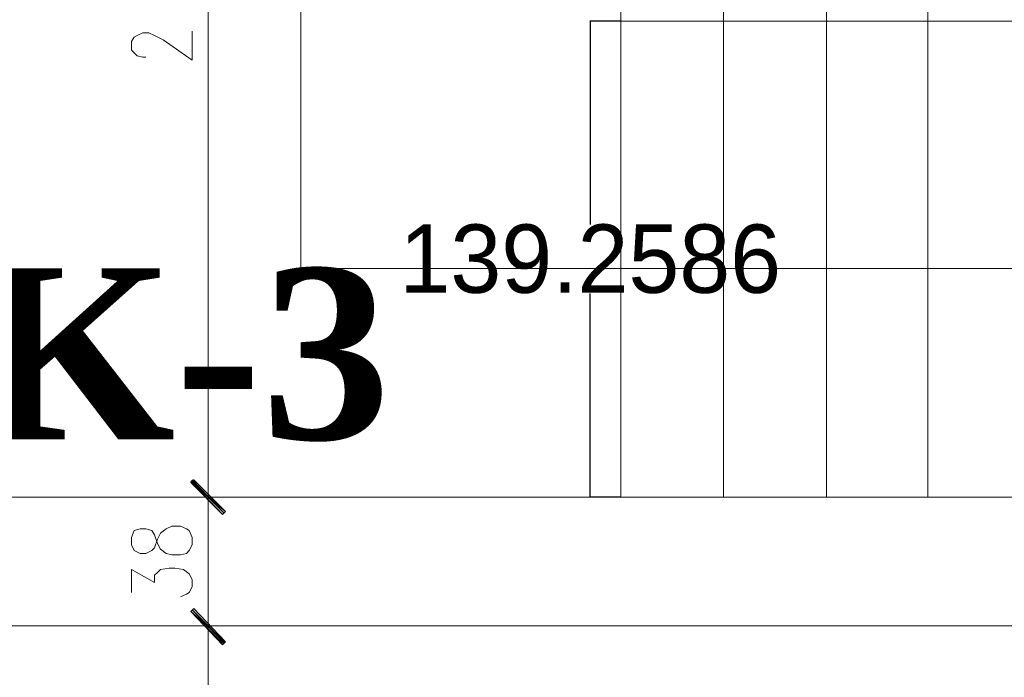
# Model space of a CAD drawing. Header units: inches. Extents: x -1441 to 3871, y -4351 to 2413.
# Tile 15 of 256: x -994 to -706, y -2318 to -2125. Entities that reach past the tile are written whole.
import ezdxf

# ---------------------------------------------------------------- set-up
doc = ezdxf.new("R2010")
doc.units = ezdxf.units.IN
doc.header["$MEASUREMENT"] = 0
doc.layers.add('at_Entity', color=7, linetype='Continuous')
doc.layers.add('at_Solid', color=7, linetype='Continuous')
doc.dimstyles.get("Standard").update_dxf_attribs({"dimtxt": 0.18, "dimasz": 0.18, "dimexe": 0.18, "dimexo": 0.0625, "dimgap": 0.09, "dimtad": 0, "dimtih": 1, "dimtoh": 1, "dimdec": 4, "dimzin": 0, "dimdsep": 46, "dimtxsty": 'Standard', "dimcen": 0.09, "dimadec": 0, "dimazin": 0, "dimtfac": 1, "dimtdec": 4, "dimtofl": 0, "dimtmove": 0, "dimatfit": 3, "dimfxl": 1, "dimtolj": 1, "dimtzin": 0, "dimarcsym": 0})

# ---------------------------------------------------------------- blocks, each defined once
blk = doc.blocks.new('*D14')
at = {"color": 0, "lineweight": -2, "transparency": 16777216}
for p, q in [((-818.64, -2125.7), (-827.67, -2125.7)), ((-827.49, -2125.88), (-827.49, -2185.24)), ((-827.49, -2264.78), (-827.49, -2205.42)), ((-818.64, -2264.96), (-827.67, -2264.96))]:
    blk.add_line(p, q, dxfattribs=at)
at = {"color": 0, "transparency": 16777216}
for points in [[(-827.52, -2125.88), (-827.46, -2125.88), (-827.49, -2125.7)], [(-827.52, -2264.78), (-827.46, -2264.78), (-827.49, -2264.96)]]:
    blk.add_solid(points, dxfattribs=at)
at = {"layer": 'Defpoints', "color": 0, "transparency": 16777216}
for p in [(-818.58, -2125.7), (-827.49, -2264.96), (-818.58, -2264.96)]:
    blk.add_point(p, dxfattribs=at)
at = {"color": 0, "transparency": 16777216, "insert": (-827.49, -2195.33), "char_height": 20, "attachment_point": 5}
blk.add_mtext('\\A1;139.2586', dxfattribs=at)

msp = doc.modelspace()

# ---------------------------------------------------------------- hatches: boundary and pattern name
at = {"layer": 'at_Solid', "lineweight": 15}
for points in [[(-934.13845, -2269.18771), (-944.29948, -2260.30039), (-943.45035, -2259.87582)], [(-943.45035, -2259.87582), (-944.29948, -2260.72495), (-934.13845, -2269.18771)], [(-934.98282, -2270.03685), (-934.13845, -2269.18771), (-944.29948, -2260.30039)], [(-944.29948, -2260.72495), (-934.13845, -2269.18771), (-934.98282, -2270.03685)], [(-934.13845, -2307.28443), (-944.29948, -2298.39711), (-943.45035, -2297.55274)], [(-943.45035, -2297.55274), (-944.29948, -2298.39711), (-934.13845, -2307.28443)], [(-934.98282, -2307.709), (-934.13845, -2307.28443), (-944.29948, -2298.39711)], [(-944.29948, -2298.39711), (-934.13845, -2307.28443), (-934.98282, -2308.13357)]]:
    msp.add_hatch(color=7, dxfattribs=at).paths.add_polyline_path(points)

# ---------------------------------------------------------------- linework, layer by layer
at = {"layer": 'at_Entity', "color": 7, "lineweight": 15}
for p, q in [((-818.57935, -1976.69782), (-818.57935, -2264.95633)), ((-788.52559, -1976.69782), (-788.52559, -2264.95633)), ((-758.4766, -1976.69782), (-758.4766, -2264.95633)), ((-728.84264, -1976.69782), (-728.84264, -2264.95633)), ((-939.21897, -1982.62271), (-939.21897, -2259.03145)), ((-912.12765, -2039.76779), (-912.12765, -2198.07956)), ((-818.57935, -2125.6977), (-518.89087, -2125.6977)), ((-960.8052, -2130.34887), (-959.96083, -2129.92907)), ((-959.96083, -2129.92907), (-958.26733, -2129.07994)), ((-958.26733, -2129.07994), (-956.57382, -2129.07994)), ((-956.57382, -2129.07994), (-954.88032, -2129.92907)), ((-954.88032, -2129.92907), (-952.34244, -2131.19801)), ((-943.87492, -2137.1229), (-943.87492, -2128.66014)), ((-961.65434, -2131.62258), (-960.8052, -2130.34887)), ((-961.65434, -2134.16045), (-961.65434, -2131.62258)), ((-952.34244, -2131.19801), (-943.87492, -2137.1229)), ((-960.8052, -2135.00959), (-961.65434, -2134.16045)), ((-959.96083, -2135.85396), (-960.8052, -2135.00959)), ((-958.26733, -2136.27853), (-959.96083, -2135.85396)), ((-957.42296, -2136.27853), (-958.26733, -2136.27853)), ((-912.12765, -2198.07956), (-518.89087, -2198.07956)), ((-939.21897, -2256.49358), (-939.21897, -2272.99929)), ((-939.21897, -2272.99929), (-939.21897, -2256.49358)), ((-944.29948, -2260.30039), (-943.45035, -2259.87582)), ((-943.45035, -2259.87582), (-944.29948, -2260.72495)), ((-934.13845, -2269.18771), (-944.29948, -2260.30039)), ((-944.29948, -2260.30039), (-934.98282, -2270.03685)), ((-934.13845, -2269.18771), (-944.29948, -2260.30039)), ((-944.29948, -2260.72495), (-934.13845, -2269.18771)), ((-944.29948, -2260.72495), (-934.13845, -2269.18771)), ((-934.98282, -2270.03685), (-944.29948, -2260.72495)), ((-943.87492, -2259.87582), (-934.56302, -2269.61228)), ((-934.56302, -2269.61228), (-943.87492, -2260.30039)), ((-943.45035, -2259.87582), (-934.13845, -2269.18771)), ((-934.13845, -2269.18771), (-943.45035, -2259.87582)), ((-1011.60083, -2264.95633), (-468.51981, -2264.95633)), ((-932.02038, -2264.95633), (-946.83736, -2264.95633)), ((-946.83736, -2264.95633), (-932.02038, -2264.95633)), ((-939.21897, -2270.46142), (-939.21897, -2297.12817)), ((-934.98282, -2270.03685), (-934.13845, -2269.18771)), ((-934.13845, -2269.18771), (-934.98282, -2270.03685)), ((-951.49331, -2274.26823), (-949.7998, -2273.42386)), ((-949.7998, -2273.42386), (-947.26193, -2273.42386)), ((-947.26193, -2273.42386), (-945.56842, -2274.26823)), ((-960.8052, -2274.6928), (-961.65434, -2276.81087)), ((-961.65434, -2276.81087), (-961.65434, -2278.92418)), ((-959.1117, -2274.26823), (-960.8052, -2274.6928)), ((-957.42296, -2274.26823), (-959.1117, -2274.26823)), ((-955.72945, -2274.6928), (-957.42296, -2274.26823)), ((-954.88032, -2275.96173), (-955.72945, -2274.6928)), ((-954.03118, -2278.50438), (-954.88032, -2275.96173)), ((-954.03118, -2277.23067), (-953.18681, -2275.54194)), ((-953.18681, -2275.54194), (-951.49331, -2274.26823)), ((-945.56842, -2274.26823), (-944.72405, -2274.6928)), ((-944.72405, -2274.6928), (-943.87492, -2276.81087)), ((-943.87492, -2276.81087), (-943.87492, -2278.92418)), ((-961.65434, -2278.92418), (-960.8052, -2280.61768)), ((-955.72945, -2280.61768), (-954.88032, -2279.77331)), ((-954.88032, -2279.77331), (-954.03118, -2277.23067)), ((-953.18681, -2280.19311), (-954.03118, -2278.50438)), ((-943.87492, -2278.92418), (-944.72405, -2280.61768)), ((-960.8052, -2280.61768), (-959.1117, -2281.46682)), ((-959.1117, -2281.46682), (-957.42296, -2281.46682)), ((-957.42296, -2281.46682), (-955.72945, -2280.61768)), ((-951.49331, -2281.46682), (-953.18681, -2280.19311)), ((-949.7998, -2281.88662), (-951.49331, -2281.46682)), ((-947.26193, -2281.88662), (-949.7998, -2281.88662)), ((-945.56842, -2281.46682), (-947.26193, -2281.88662)), ((-944.72405, -2280.61768), (-945.56842, -2281.46682)), ((-953.18681, -2286.12277), (-950.64894, -2285.6982)), ((-950.64894, -2285.6982), (-948.95543, -2285.6982)), ((-948.95543, -2285.6982), (-946.41756, -2286.12277)), ((-961.65434, -2292.89202), (-961.65434, -2286.12277)), ((-961.65434, -2286.12277), (-954.88032, -2289.92958)), ((-954.88032, -2287.81627), (-954.03118, -2286.96714)), ((-954.88032, -2289.92958), (-954.88032, -2287.81627)), ((-954.03118, -2286.96714), (-953.18681, -2286.12277)), ((-946.41756, -2286.12277), (-944.72405, -2287.3917)), ((-944.72405, -2287.3917), (-943.87492, -2289.08521)), ((-943.87492, -2291.19851), (-944.72405, -2292.89202)), ((-943.87492, -2289.08521), (-943.87492, -2291.19851)), ((-945.56842, -2293.31659), (-947.26193, -2294.16096)), ((-944.72405, -2292.89202), (-945.56842, -2293.31659)), ((-939.21897, -2294.5903), (-939.21897, -2311.09601)), ((-939.21897, -2311.09601), (-939.21897, -2294.5903)), ((-944.29948, -2298.39711), (-943.45035, -2297.55274)), ((-943.45035, -2297.55274), (-944.29948, -2298.39711)), ((-934.13845, -2307.28443), (-944.29948, -2298.39711)), ((-944.29948, -2298.39711), (-934.98282, -2307.709)), ((-934.13845, -2307.28443), (-944.29948, -2298.39711)), ((-944.29948, -2298.39711), (-934.13845, -2307.28443)), ((-944.29948, -2298.39711), (-934.13845, -2307.28443)), ((-934.98282, -2308.13357), (-944.29948, -2298.39711)), ((-943.87492, -2297.97254), (-934.56302, -2307.28443)), ((-934.56302, -2307.709), (-943.87492, -2297.97254)), ((-943.45035, -2297.55274), (-934.13845, -2307.28443)), ((-934.13845, -2307.28443), (-943.45035, -2297.55274)), ((-1024.7243, -2302.62848), (-436.77255, -2302.62848)), ((-932.02038, -2302.62848), (-946.83736, -2302.62848)), ((-946.83736, -2302.62848), (-932.02038, -2302.62848)), ((-939.21897, -2308.55814), (-939.21897, -3063.27965)), ((-934.98282, -2307.709), (-934.13845, -2307.28443)), ((-934.13845, -2307.28443), (-934.98282, -2308.13357))]:
    msp.add_line(p, q, dxfattribs=at)

# ---------------------------------------------------------------- texts
at = {"insert": (-1007.5553, -2198.01088), "char_height": 50, "attachment_point": 1}
msp.add_mtext_dynamic_manual_height_columns('{\\fTimes New Roman|b1|i0|c238|p18;K-3}', width=165.9546386, gutter_width=1, heights=[0], dxfattribs=at)

# ---------------------------------------------------------------- dimensions: what is measured, and where the dimension line sits
dim = msp.add_linear_dim(base=(-827.48673, -2264.95633), p1=(-818.57935, -2125.6977), p2=(-818.57935, -2264.95633), angle=90, dimstyle='Standard', override={"dimtxt": 20})
dim.commit()
dim.dimension.update_dxf_attribs({"geometry": '*D14', "text_midpoint": (-827.48673, -2195.32701)})

doc.saveas('drawing.dxf')
